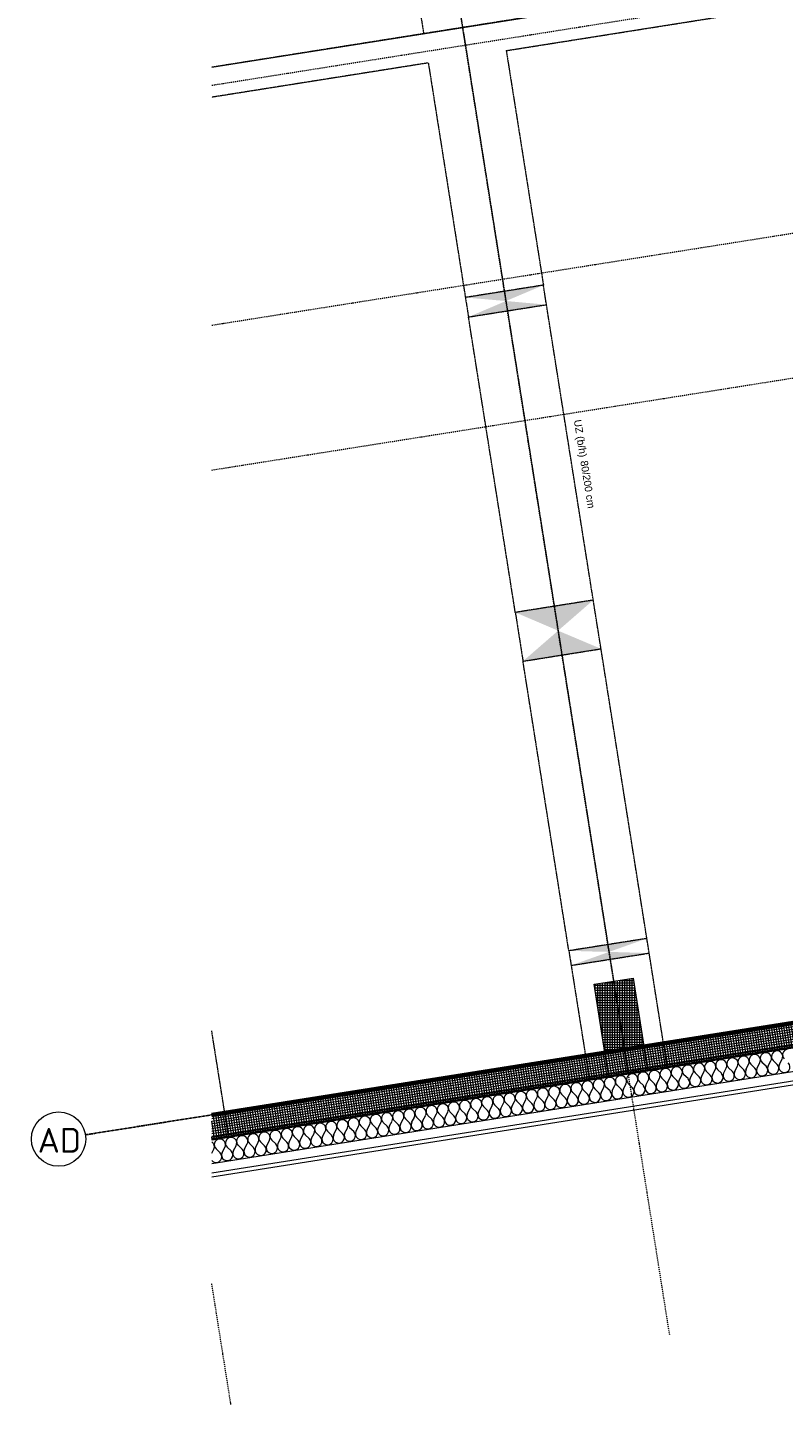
# Model space of a CAD drawing. Header units: millimetres. Extents: x 1523 to 74793, y -36705 to 10268.
# Tile 1 of 48: x 16299 to 23957, y -36696 to -22749. Entities that reach past the tile are written whole.
import ezdxf

# ---------------------------------------------------------------- set-up
doc = ezdxf.new("R2010")
doc.units = ezdxf.units.MM
for name, pattern in [('CAx_nichtHalbton', [20001.0584, 10000, -0.5292, 10000, -0.5292]), ('IMPORT-STRICHPUNKT _7_', [20, 10, -5, 0, -5]), ('IMPORT-VERDECKT _8_', [7.5, 5, -2.5]), ('Rasterlinie', [22.225, 12.7, -3.175, 3.175, -3.175]), ('Verdeckt 2x', [3.572, 2.3813, -1.1907])]:
    doc.linetypes.add(name, pattern=pattern)
for name, color, linetype, lineweight, true_color in [('10 A--Fassade', 7, 'Continuous', 13, 0x656565), ('10 A--Fassade _ Pfosten-Riegel-Konstruktion', 7, 'Continuous', 13, 0x656565), ('10 A--Wand außen _tragend_', 7, 'Continuous', 13, 0x656565), ('30 A--Träger _ Dachkonstruktion', 7, 'IMPORT-VERDECKT _8_', 13, 0x656565), ('90 A--Achsraster _1_50_', 7, 'IMPORT-STRICHPUNKT _7_', 13, 0x656565), ('97 A--Etiketten _ Deckensprung', 7, 'Continuous', 13, 0x656565), ('97 A--Etiketten _ Träger', 7, 'Continuous', 13, 0x656565), ('Neubau_10 A--Stütze', 7, 'Continuous', 13, 0x656565), ('Neubau_10 A--Wand außen _tragend_', 7, 'Continuous', 13, 0x656565), ('Neubau_20 A--Träger _ Deckenkonstruktion', 7, 'IMPORT-VERDECKT _8_', 13, 0x656565), ('Neubau_30 A--Träger _ Dachkonstruktion', 7, 'IMPORT-VERDECKT _8_', 13, 0x656565), ('Xref_706_5_--_ÜP_01_000_18_Übersichtsplan OG1_IFC 2025_01_13_dwg', 7, 'Continuous', 13, 0x767676), ('XX', 7, 'Continuous', 18, 0x804040)]:
    doc.layers.add(name, color=color, linetype=linetype, lineweight=lineweight, true_color=true_color)
doc.layers.add('S-GRID-____-IDEN', color=7, linetype='Continuous', lineweight=9)
doc.layers.add('S-GRID-____-OTLN', color=7, linetype='Continuous', lineweight=9)
doc.styles.add('Arial', font='arial.ttf', dxfattribs={"height": 75})
doc.styles.add('ISOCPEUR_1', font='isocpeur.ttf', dxfattribs={"height": 250})
pattern_1 = [(95.336, (0, 0), (24.8916616, 2.324905), []), (185.336, (0, 0), (-2.324905, 24.8916616), [])]

# ---------------------------------------------------------------- blocks, each defined once
blk = doc.blocks.new('Xref_706_5_--_ÜP_01_000_15_Übersichtsplan OG1_IFC 2024_08_01_dwg__X291-41956827-SuD_1_OG gesamt Plot  - Blatt 2')
at = {"layer": '10 A--Fassade', "color": 9, "true_color": 0xcbcbcb}
for p, q in [((25793, -69034), (25745, -69002)), ((25794, -69057), (25750, -69093)), ((25798, -69148), (25751, -69116)), ((25799, -69171), (25755, -69208)), ((25803, -69262), (25756, -69230)), ((25804, -69285), (25760, -69322)), ((25809, -69377), (25761, -69345)), ((25810, -69399), (25766, -69436)), ((25814, -69491), (25767, -69459)), ((25815, -69514), (25771, -69550)), ((25819, -69605), (25772, -69573)), ((25820, -69628), (25776, -69664)), ((25825, -69719), (25777, -69687)), ((25826, -69742), (25781, -69778)), ((25830, -69833), (25783, -69801)), ((25831, -69856), (25787, -69893)), ((25835, -69947), (25788, -69915)), ((25836, -69970), (25792, -70007)), ((25840, -70062), (25793, -70030)), ((25842, -70084), (25797, -70121)), ((25846, -70176), (25799, -70144)), ((25847, -70199), (25803, -70235)), ((25851, -70290), (25804, -70258)), ((25852, -70313), (25808, -70349)), ((25856, -70404), (25809, -70372)), ((25857, -70427), (25813, -70463)), ((25862, -70518), (25814, -70486)), ((25863, -70541), (25819, -70577)), ((25867, -70632), (25820, -70600)), ((25868, -70655), (25824, -70692)), ((25872, -70747), (25825, -70714)), ((25873, -70769), (25829, -70806)), ((25878, -70861), (25830, -70829)), ((25879, -70884), (25835, -70920)), ((25883, -70975), (25836, -70943)), ((25884, -70998), (25840, -71034)), ((25888, -71089), (25841, -71057)), ((25889, -71112), (25845, -71148)), ((25894, -71203), (25846, -71171)), ((25895, -71226), (25851, -71262)), ((25899, -71317), (25852, -71285)), ((25900, -71340), (25856, -71377)), ((25904, -71432), (25857, -71399)), ((25905, -71454), (25861, -71491)), ((25910, -71546), (25862, -71514)), ((25911, -71569), (25867, -71605)), ((25915, -71660), (25868, -71628)), ((25916, -71683), (25872, -71719)), ((25920, -71774), (25873, -71742)), ((25921, -71797), (25877, -71833)), ((25926, -71888), (25878, -71856)), ((25927, -71911), (25883, -71947)), ((25931, -72002), (25884, -71970)), ((25932, -72025), (25888, -72062)), ((25936, -72117), (25889, -72084)), ((25937, -72139), (25893, -72176)), ((25942, -72231), (25894, -72199)), ((25943, -72254), (25899, -72290)), ((25947, -72345), (25900, -72313)), ((25948, -72368), (25904, -72404)), ((25952, -72459), (25905, -72427)), ((25953, -72482), (25909, -72518)), ((25958, -72573), (25910, -72541)), ((25959, -72596), (25915, -72632)), ((25963, -72687), (25916, -72655)), ((25964, -72710), (25920, -72747)), ((25968, -72802), (25921, -72769)), ((25969, -72824), (25925, -72861)), ((25973, -72916), (25926, -72884)), ((25975, -72939), (25930, -72975)), ((25979, -73030), (25932, -72998)), ((25980, -73053), (25936, -73089)), ((25984, -73144), (25937, -73112)), ((25985, -73167), (25941, -73203)), ((25989, -73258), (25942, -73226)), ((25990, -73281), (25946, -73317)), ((25995, -73372), (25947, -73340)), ((25996, -73395), (25952, -73432)), ((26000, -73486), (25953, -73454)), ((26001, -73509), (25957, -73546)), ((26005, -73601), (25958, -73569)), ((26006, -73623), (25962, -73660)), ((26011, -73715), (25963, -73683)), ((26012, -73738), (25968, -73774)), ((26016, -73829), (25969, -73797)), ((26017, -73852), (25973, -73888)), ((26021, -73943), (25974, -73911)), ((26022, -73966), (25978, -74002)), ((26027, -74057), (25979, -74025)), ((26028, -74080), (25984, -74116)), ((26032, -74171), (25985, -74139)), ((26033, -74194), (25989, -74231)), ((26037, -74286), (25990, -74253)), ((26038, -74308), (25994, -74345)), ((26043, -74400), (25995, -74368)), ((26044, -74423), (26000, -74459)), ((26048, -74514), (26001, -74482)), ((26049, -74537), (26005, -74573)), ((26053, -74628), (26006, -74596)), ((26054, -74651), (26010, -74687)), ((26059, -74742), (26011, -74710)), ((26060, -74765), (26016, -74801)), ((26053, -74849), (26017, -74824))]:
    blk.add_line(p, q, dxfattribs=at)
for centre, start, end in [((25708, -68935), 182.6681, 309.538), ((25713, -69049), 55.7982, 182.6681), ((25825, -68987), 235.7982, 129.538), ((25713, -69049), 182.6681, 309.538), ((25719, -69163), 55.7982, 182.6681), ((25719, -69163), 182.6681, 309.538), ((25830, -69101), 235.7982, 129.538), ((25835, -69215), 235.7982, 129.538), ((25724, -69278), 55.7982, 182.6681), ((25724, -69278), 182.6681, 309.538), ((25841, -69329), 235.7982, 129.538), ((25729, -69392), 55.7982, 182.6681), ((25729, -69392), 182.6681, 309.538), ((25734, -69506), 55.7982, 182.6681), ((25846, -69444), 235.7982, 129.538), ((25734, -69506), 182.6681, 309.538), ((25740, -69620), 55.7982, 182.6681), ((25851, -69558), 235.7982, 129.538), ((25740, -69620), 182.6681, 309.538), ((25745, -69734), 55.7982, 182.6681), ((25857, -69672), 235.7982, 129.538), ((25862, -69786), 235.7982, 129.538), ((25745, -69734), 182.6681, 309.538), ((25750, -69848), 55.7982, 182.6681), ((25750, -69848), 182.6681, 309.538), ((25867, -69900), 235.7982, 129.538), ((25756, -69963), 55.7982, 182.6681), ((25756, -69963), 182.6681, 309.538), ((25873, -70014), 235.7982, 129.538), ((25761, -70077), 55.7982, 182.6681), ((25761, -70077), 182.6681, 309.538), ((25766, -70191), 55.7982, 182.6681), ((25878, -70129), 235.7982, 129.538), ((25766, -70191), 182.6681, 309.538), ((25772, -70305), 55.7982, 182.6681), ((25883, -70243), 235.7982, 129.538), ((25772, -70305), 182.6681, 309.538), ((25777, -70419), 55.7982, 182.6681), ((25777, -70419), 182.6681, 309.538), ((25889, -70357), 235.7982, 129.538), ((25894, -70471), 235.7982, 129.538), ((25782, -70533), 55.7982, 182.6681), ((25782, -70533), 182.6681, 309.538), ((25899, -70585), 235.7982, 129.538), ((25788, -70648), 55.7982, 182.6681), ((25788, -70648), 182.6681, 309.538), ((25793, -70762), 55.7982, 182.6681), ((25905, -70699), 235.7982, 129.538), ((25793, -70762), 182.6681, 309.538), ((25798, -70876), 55.7982, 182.6681), ((25910, -70813), 235.7982, 129.538), ((25798, -70876), 182.6681, 309.538), ((25804, -70990), 55.7982, 182.6681), ((25915, -70928), 235.7982, 129.538), ((25920, -71042), 235.7982, 129.538), ((25804, -70990), 182.6681, 309.538), ((25809, -71104), 55.7982, 182.6681), ((25809, -71104), 182.6681, 309.538), ((25926, -71156), 235.7982, 129.538), ((25814, -71218), 55.7982, 182.6681), ((25814, -71218), 182.6681, 309.538), ((25931, -71270), 235.7982, 129.538), ((25820, -71333), 55.7982, 182.6681), ((25820, -71333), 182.6681, 309.538), ((25825, -71447), 55.7982, 182.6681), ((25936, -71384), 235.7982, 129.538), ((25825, -71447), 182.6681, 309.538), ((25830, -71561), 55.7982, 182.6681), ((25942, -71498), 235.7982, 129.538), ((25830, -71561), 182.6681, 309.538), ((25836, -71675), 55.7982, 182.6681), ((25836, -71675), 182.6681, 309.538), ((25947, -71613), 235.7982, 129.538), ((25952, -71727), 235.7982, 129.538), ((25841, -71789), 55.7982, 182.6681), ((25841, -71789), 182.6681, 309.538), ((25958, -71841), 235.7982, 129.538), ((25846, -71903), 55.7982, 182.6681), ((25846, -71903), 182.6681, 309.538), ((25852, -72018), 55.7982, 182.6681), ((25963, -71955), 235.7982, 129.538), ((25852, -72018), 182.6681, 309.538), ((25857, -72132), 55.7982, 182.6681), ((25968, -72069), 235.7982, 129.538), ((25857, -72132), 182.6681, 309.538), ((25862, -72246), 55.7982, 182.6681), ((25974, -72183), 235.7982, 129.538), ((25979, -72298), 235.7982, 129.538), ((25862, -72246), 182.6681, 309.538), ((25867, -72360), 55.7982, 182.6681), ((25867, -72360), 182.6681, 309.538), ((25984, -72412), 235.7982, 129.538), ((25873, -72474), 55.7982, 182.6681), ((25873, -72474), 182.6681, 309.538), ((25990, -72526), 235.7982, 129.538), ((25878, -72588), 55.7982, 182.6681), ((25878, -72588), 182.6681, 309.538), ((25883, -72702), 55.7982, 182.6681), ((25995, -72640), 235.7982, 129.538), ((25883, -72702), 182.6681, 309.538), ((25889, -72817), 55.7982, 182.6681), ((26000, -72754), 235.7982, 129.538), ((25889, -72817), 182.6681, 309.538), ((25894, -72931), 55.7982, 182.6681), ((25894, -72931), 182.6681, 309.538), ((26006, -72868), 235.7982, 129.538), ((26011, -72983), 235.7982, 129.538), ((25899, -73045), 55.7982, 182.6681), ((25899, -73045), 182.6681, 309.538), ((26016, -73097), 235.7982, 129.538), ((25905, -73159), 55.7982, 182.6681), ((25905, -73159), 182.6681, 309.538), ((25910, -73273), 55.7982, 182.6681), ((26022, -73211), 235.7982, 129.538), ((25910, -73273), 182.6681, 309.538), ((25915, -73387), 55.7982, 182.6681), ((26027, -73325), 235.7982, 129.538), ((25915, -73387), 182.6681, 309.538), ((25921, -73502), 55.7982, 182.6681), ((26032, -73439), 235.7982, 129.538), ((26038, -73553), 235.7982, 129.538), ((25921, -73502), 182.6681, 309.538), ((25926, -73616), 55.7982, 182.6681), ((25926, -73616), 182.6681, 309.538), ((26043, -73668), 235.7982, 129.538), ((25931, -73730), 55.7982, 182.6681), ((25931, -73730), 182.6681, 309.538), ((26048, -73782), 235.7982, 129.538), ((25937, -73844), 55.7982, 182.6681), ((25937, -73844), 182.6681, 309.538), ((25942, -73958), 55.7982, 182.6681), ((26053, -73896), 235.7982, 129.538), ((25942, -73958), 182.6681, 309.538), ((25947, -74072), 55.7982, 182.6681), ((26059, -74010), 235.7982, 129.538), ((25947, -74072), 182.6681, 309.538), ((25953, -74187), 55.7982, 182.6681), ((25953, -74187), 182.6681, 309.538), ((26064, -74124), 235.7982, 129.538), ((26069, -74238), 235.7982, 129.538), ((25958, -74301), 55.7982, 182.6681), ((25958, -74301), 182.6681, 309.538), ((26075, -74353), 235.7982, 129.538), ((25963, -74415), 55.7982, 182.6681), ((25963, -74415), 182.6681, 309.538), ((25969, -74529), 55.7982, 182.6681), ((26080, -74467), 235.7982, 129.538), ((25969, -74529), 182.6681, 309.538), ((25974, -74643), 55.7982, 182.6681), ((26085, -74581), 235.7982, 129.538), ((25974, -74643), 182.6681, 309.538), ((25979, -74757), 55.7982, 182.6681), ((26091, -74695), 235.7982, 129.538), ((26096, -74809), 303.0056, 129.538), ((25979, -74757), 182.6681, 309.538), ((25985, -74872), 55.7982, 141.088)]:
    blk.add_arc(centre, 57.1, start, end, dxfattribs=at)
blk = doc.blocks.new('Xref_706_5_--_ÜP_01_000_15_Übersichtsplan OG1_IFC 2024_08_01_dwg_Standard-Rastermarker_7-V2-SuD_1_OG gesamt Plot  - Blatt 2')
at = {"layer": '90 A--Achsraster _1_50_', "color": 9, "true_color": 0xcbcbcb}
blk.add_line((36750, 0), (91929, 0), dxfattribs=at)
blk = doc.blocks.new('Xref_706_5_--_ÜP_01_000_15_Übersichtsplan OG1_IFC 2024_08_01_dwg_Standard-Rastermarker_12-41957093-SuD_1_OG gesamt Plot  - Blatt 2')
at = {"layer": '90 A--Achsraster _1_50_', "color": 9, "true_color": 0xcbcbcb}
blk.add_line((0, 0), (1243, 0), dxfattribs=at)
blk = doc.blocks.new('Xref_706_5_--_ÜP_01_000_15_Übersichtsplan OG1_IFC 2024_08_01_dwg_Standard-Rastermarker_12-V3-SuD_1_OG gesamt Plot  - Blatt 2')
at = {"layer": '90 A--Achsraster _1_50_', "color": 9, "true_color": 0xcbcbcb}
blk.add_line((0, 0), (28500, 0), dxfattribs=at)
blk = doc.blocks.new('Xref_706_5_--_ÜP_01_000_15_Übersichtsplan OG1_IFC 2024_08_01_dwg_Standard-Rastermarker_24-41957106-SuD_1_OG gesamt Plot  - Blatt 2')
at = {"layer": '90 A--Achsraster _1_50_', "color": 9, "true_color": 0xcbcbcb}
blk.add_line((37191, 0), (92370, 0), dxfattribs=at)
blk = doc.blocks.new('Xref_706_5_--_ÜP_01_000_15_Übersichtsplan OG1_IFC 2024_08_01_dwg_Standard-Rastermarker_7-V6-SuD_1_OG gesamt Plot  - Blatt 2')
at = {"layer": '90 A--Achsraster _1_50_', "color": 9, "true_color": 0xcbcbcb}
blk.add_line((37359, 0), (92538, 0), dxfattribs=at)
blk = doc.blocks.new('Xref_706_5_--_ÜP_01_000_15_Übersichtsplan OG1_IFC 2024_08_01_dwg_Standard-Rastermarker_7-V8-SuD_1_OG gesamt Plot  - Blatt 2')
at = {"layer": '90 A--Achsraster _1_50_', "color": 9, "true_color": 0xcbcbcb}
blk.add_line((36979, 0), (92158, 0), dxfattribs=at)
blk = doc.blocks.new('Xref_706_5_--_ÜP_01_000_18_Übersichtsplan OG1_IFC 2025_01_13_dwg-35464460-SuD_1_OG gesamt Plot  - Blatt 2')
at = {"layer": '10 A--Wand außen _tragend_', "true_color": 0xcbcbcb}
h = blk.add_hatch(dxfattribs=at)
h.set_pattern_fill('FP_1', color=9, style=0, pattern_type=2)
h.set_pattern_definition(pattern_1)
h.paths.add_polyline_path([(28978, -69291), (28559, -64813), (28311, -64836), (28729, -69314), (28965, -69292)])
h = blk.add_hatch(dxfattribs=at)
h.set_pattern_fill('FP_1', color=9, style=0, pattern_type=2)
h.set_pattern_definition(pattern_1)
edge = h.paths.add_edge_path()
edge.add_line((29375, -73546), (28978, -69293))
edge.add_line((28978, -69293), (28729, -69316))
edge.add_line((28729, -69316), (29123, -73530))
at = {"layer": 'Neubau_10 A--Stütze', "true_color": 0xcbcbcb}
h = blk.add_hatch(dxfattribs=at)
h.set_pattern_fill('FP_15', color=9, style=0, pattern_type=2)
h.set_pattern_definition([(86.336, (0, 0), (-24.948899, 1.597632), []), (176.336, (0, 0), (1.597632, 24.948899), [])])
h.paths.add_polyline_path([(28748, -69515), (28710, -69116), (28014, -69181), (28051, -69580), (28716, -69518)])
at = {"layer": 'Neubau_30 A--Träger _ Dachkonstruktion', "linetype": 'Continuous', "true_color": 0xededed}
for points in [[(27733, -69408), (27622, -69017), (27696, -69814), (27720, -69558)], [(27845, -69800), (27771, -69003), (27733, -69408), (27777, -69562)], [(24739, -70090), (24664, -69293), (24453, -69715)], [(24453, -69715), (24167, -69340), (24241, -70136), (24279, -70060)], [(21087, -70029), (20951, -69640), (21025, -70437), (21030, -70406)], [(21224, -70418), (21150, -69622), (21087, -70029)]]:
    blk.add_hatch(color=7, dxfattribs=at).paths.add_polyline_path(points)
at = {"color": 7, "lineweight": 13, "true_color": 0xefefef, "flags": 128}
blk.add_lwpolyline([(28748, -69515), (28997, -69491), (28959, -69093), (28710, -69116)], close=True, dxfattribs=at)
at = {"layer": '10 A--Fassade', "color": 9, "true_color": 0xcbcbcb, "flags": 128}
for points in [[(24486, -18622), (24914, -23198), (25167, -25909), (29618, -73562)], [(29749, -73570), (25296, -25897), (25256, -25900), (25003, -23190)], [(29709, -73568), (25256, -25900), (25167, -25909), (24928, -25931), (29375, -73546)]]:
    blk.add_lwpolyline(points, dxfattribs=at)
at = {"layer": '10 A--Fassade _ Pfosten-Riegel-Konstruktion', "color": 9, "true_color": 0xcbcbcb, "flags": 128}
blk.add_lwpolyline([(29348, -73545), (26470, -42735), (26084, -38603), (24883, -25749)], dxfattribs=at)
at = {"layer": '10 A--Wand außen _tragend_', "color": 9, "true_color": 0xcbcbcb}
for p, q in [((28329, -65034), (28710, -69116)), ((28748, -69515), (29123, -73530))]:
    blk.add_line(p, q, dxfattribs=at)
at = {"layer": '10 A--Wand außen _tragend_', "color": 9, "true_color": 0xcbcbcb, "flags": 128}
for points in [[(28729, -69314), (28978, -69291), (28560, -64813), (28311, -64836)], [(29375, -73546), (28978, -69293), (28729, -69316)]]:
    blk.add_lwpolyline(points, dxfattribs=at)
at = {"layer": '30 A--Träger _ Dachkonstruktion', "color": 9, "true_color": 0xcbcbcb}
blk.add_line((18630, -70660), (18837, -72872), dxfattribs=at)
at = {"layer": '30 A--Träger _ Dachkonstruktion', "color": 9, "true_color": 0xcbcbcb, "flags": 128}
blk.add_lwpolyline([(18556, -69864), (18212, -66180), (28597, -65210), (28569, -64911), (17885, -65909), (18534, -72852)], dxfattribs=at)
at = {"layer": '97 A--Etiketten _ Deckensprung', "color": 9, "true_color": 0xcbcbcb, "flags": 128}
blk.add_lwpolyline([(18534, -72852), (17839, -65411), (28273, -64437)], dxfattribs=at)
at = {"layer": 'Neubau_10 A--Stütze', "color": 9, "true_color": 0xcbcbcb, "flags": 128}
blk.add_lwpolyline([(28748, -69515), (28710, -69116), (28959, -69093), (28997, -69491), (28748, -69515), (28051, -69580), (28014, -69181), (28710, -69116)], dxfattribs=at)
at = {"layer": 'Neubau_10 A--Wand außen _tragend_', "color": 9, "true_color": 0xcbcbcb, "flags": 128}
blk.add_lwpolyline([(29375, -73546), (24911, -25747), (24861, -25751), (24711, -25765), (24662, -25770), (29123, -73530)], dxfattribs=at)
at = {"layer": 'Neubau_20 A--Träger _ Deckenkonstruktion', "color": 9, "true_color": 0xcbcbcb}
for p, q in [((14989, -70599), (18294, -70290)), ((17487, -70767), (18332, -70688))]:
    blk.add_line(p, q, dxfattribs=at)
at = {"layer": 'Neubau_30 A--Träger _ Dachkonstruktion', "color": 9, "true_color": 0xcbcbcb}
for p, q in [((18294, -70290), (28978, -69292)), ((18556, -69864), (20951, -69640))]:
    blk.add_line(p, q, dxfattribs=at)
at = {"layer": 'Neubau_30 A--Träger _ Dachkonstruktion', "color": 9, "true_color": 0xcbcbcb, "flags": 128}
for points in [[(27845, -69800), (29015, -69690), (28941, -68894), (27771, -69003), (27622, -69017), (27696, -69814), (24739, -70090)], [(27622, -69017), (24664, -69293), (24167, -69340), (24241, -70136), (21224, -70418)], [(27696, -69814), (27845, -69800), (27771, -69003)], [(24241, -70136), (24739, -70090), (24664, -69293)], [(24167, -69340), (21150, -69622), (20951, -69640), (21025, -70437)], [(18630, -70660), (21025, -70437), (21224, -70418), (21150, -69622)], [(29375, -73546), (29359, -73374), (28274, -73476)]]:
    blk.add_lwpolyline(points, dxfattribs=at)
for name, p, rotation in [('Xref_706_5_--_ÜP_01_000_15_Übersichtsplan OG1_IFC 2024_08_01_dwg_Standard-Rastermarker_7-V6-SuD_1_OG gesamt Plot  - Blatt 2', (22190, -110061), 95.33628353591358), ('Xref_706_5_--_ÜP_01_000_15_Übersichtsplan OG1_IFC 2024_08_01_dwg_Standard-Rastermarker_7-V8-SuD_1_OG gesamt Plot  - Blatt 2', (24580, -109838), 95.33628353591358), ('Xref_706_5_--_ÜP_01_000_15_Übersichtsplan OG1_IFC 2024_08_01_dwg_Standard-Rastermarker_7-V2-SuD_1_OG gesamt Plot  - Blatt 2', (26023, -109703), 95.33628353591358), ('Xref_706_5_--_ÜP_01_000_15_Übersichtsplan OG1_IFC 2024_08_01_dwg_Standard-Rastermarker_24-41957106-SuD_1_OG gesamt Plot  - Blatt 2', (32582, -110560), 95.33628353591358), ('Xref_706_5_--_ÜP_01_000_15_Übersichtsplan OG1_IFC 2024_08_01_dwg__X291-41956827-SuD_1_OG gesamt Plot  - Blatt 2', (0, 0), 2.668141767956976), ('Xref_706_5_--_ÜP_01_000_15_Übersichtsplan OG1_IFC 2024_08_01_dwg_Standard-Rastermarker_12-V3-SuD_1_OG gesamt Plot  - Blatt 2', (31644, -69043), 185.3362835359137), ('Xref_706_5_--_ÜP_01_000_15_Übersichtsplan OG1_IFC 2024_08_01_dwg_Standard-Rastermarker_12-41957093-SuD_1_OG gesamt Plot  - Blatt 2', (32063, -73524), 185.3362835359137)]:
    blk.add_blockref(name, p, dxfattribs=dict(rotation=rotation))
at = {"layer": '97 A--Etiketten _ Träger', "char_height": 75, "attachment_point": 1, "rotation": 5.3363, "line_spacing_factor": 0.941778, "style": 'Arial'}
for s, insert, width in [('UZ (b/h)', (22329, -69345), 458.19), ('80/200 cm', (22747, -69306), 584.9)]:
    blk.add_mtext(s, dxfattribs=dict(at, insert=insert, width=width))
blk = doc.blocks.new('Raster - Rasterbeschriftung-19777754-SuD_1_OG gesamt Plot  - Blatt 2')
at = {"layer": 'S-GRID-____-IDEN'}
blk.add_circle((0, 0), 5.5, dxfattribs=at)

msp = doc.modelspace()

# ---------------------------------------------------------------- linework, layer by layer
at = {"layer": 'S-GRID-____-OTLN', "linetype": 'Rasterlinie', "lineweight": 25}
msp.add_line((73944.576, -24927.191), (16884.88, -33964.559), dxfattribs=at)
at = {"layer": 'XX', "color": 9, "linetype": 'Verdeckt 2x', "true_color": 0xc0c0c0}
msp.add_line((66337.369, -26132.054), (18164.802, -33761.84), dxfattribs=at)
at = {"layer": 'XX', "color": 7, "linetype": 'CAx_nichtHalbton', "lineweight": 70, "true_color": 0xffffff}
msp.add_line((18164.802, -33761.84), (26958.564, -32369.044), dxfattribs=at)

# ---------------------------------------------------------------- block references
at = {"layer": 'S-GRID-____-IDEN', "xscale": 49.99999999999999, "yscale": 49.99999999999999, "zscale": 49.99999999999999, "rotation": 98.99999999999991}
msp.add_blockref('Raster - Rasterbeschriftung-19777754-SuD_1_OG gesamt Plot  - Blatt 2', (16613.265, -34007.579), dxfattribs=at)
at = {"layer": 'Xref_706_5_--_ÜP_01_000_18_Übersichtsplan OG1_IFC 2025_01_13_dwg', "color": 9, "true_color": 0xcbcbcb, "rotation": 273.6637164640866}
msp.add_blockref('Xref_706_5_--_ÜP_01_000_18_Übersichtsplan OG1_IFC 2025_01_13_dwg-35464460-SuD_1_OG gesamt Plot  - Blatt 2', (89683.753, 0.01), dxfattribs=at)

# ---------------------------------------------------------------- texts
at = {"layer": 'S-GRID-____-IDEN', "insert": (16401.299, -33894.719), "char_height": 250, "width": 513.08, "attachment_point": 1, "style": 'ISOCPEUR_1'}
msp.add_mtext('AD', dxfattribs=at)

doc.saveas('drawing.dxf')
